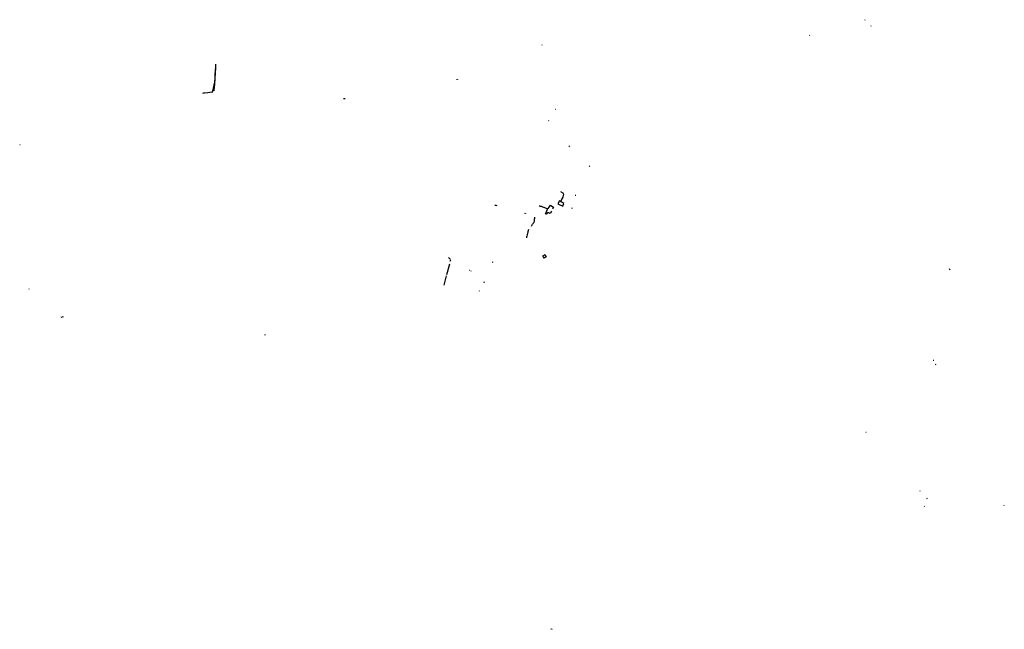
# Model space of a CAD drawing. Extents: x 182897 to 189317, y 316801 to 320776.
import ezdxf

# ---------------------------------------------------------------- set-up
doc = ezdxf.new("R2010")
doc.units = 0

msp = doc.modelspace()

# ---------------------------------------------------------------- linework, layer by layer
at = {"layer": 'O274_LIJNAFWATERIN_106_VIEW', "color": 2}
for points in [[(188410.6, 320776.3), (188407.5, 320773.2)], [(188050.1, 320676.1), (188046.9, 320673.5)], [(188449, 320736.5), (188446.6, 320734.4)], [(186302.3, 320612.6), (186301.7, 320611)], [(184173.6, 320487.2), (184173.3, 320478), (184173.6, 320474.6), (184173.6, 320474), (184173.8, 320471.7), (184170.1, 320415.7), (184168.5, 320391.5), (184165.3, 320355.6)], [(184168.9, 320359.7), (184171.6, 320389.5), (184172.4, 320401.7), (184173.5, 320417.9), (184174.5, 320433.4), (184176.2, 320458.7), (184177.1, 320471), (184177.1, 320471.4)], [(184163.1, 320339.7), (184163.7, 320343.7), (184164.3, 320347.6), (184164.9, 320351.6), (184165.3, 320355.6)], [(184168.2, 320353), (184168.4, 320354.6), (184168.6, 320356.3), (184168.8, 320358), (184168.9, 320359.7)], [(185746.1, 320387.6), (185745.3, 320385.6)], [(185751.7, 320385.5), (185751, 320383.5)], [(184090.2, 320297.4), (184098.1, 320298.4), (184102.4, 320299), (184124, 320301.9), (184149.7, 320305.4), (184154.4, 320306.1)], [(184154.4, 320306.1), (184154.8, 320306.2), (184155.3, 320306.3), (184155.7, 320306.5), (184156, 320306.8), (184156.3, 320307.1)], [(184156.3, 320307.1), (184156.6, 320307.4), (184156.8, 320307.7), (184157, 320308), (184157.1, 320308.4), (184157.2, 320308.8)], [(184157.2, 320308.8), (184157.2, 320309.1), (184157.3, 320309.2), (184163.1, 320339.7)], [(184168.2, 320353), (184166, 320337.9), (184162.1, 320311.6)], [(185007.4, 320263.4), (185018.6, 320262.7)], [(186391.3, 320191.7), (186394, 320191.9)], [(186344.8, 320119.9), (186347.6, 320117.5)], [(182897.1, 319962.6), (182899.3, 319961.5)], [(186477, 319952.8), (186480.3, 319950.8)], [(186481.5, 319950), (186484.6, 319947.9)], [(186609.2, 319819.1), (186614.7, 319823.8)], [(186423.5, 319654.8), (186437.5, 319646.9), (186442.8, 319638.7), (186439, 319621), (186438.5, 319618), (186432.7, 319607.2), (186425.4, 319593.1)], [(186416.1, 319594), (186405.8, 319574.5), (186438.2, 319559.6), (186446.1, 319578.3), (186416.1, 319594)], [(186519.4, 319632.5), (186522.5, 319631.7)], [(185994.9, 319566.6), (185998.1, 319566.3), (185998.2, 319566.3), (186002.3, 319565.9), (186002.4, 319565.9), (186009.2, 319565.3)], [(186285.2, 319563.1), (186286.7, 319562.6), (186290.7, 319561.2), (186293.6, 319560.3), (186296.8, 319559.2), (186302.3, 319557.3), (186305.7, 319556.2), (186311.7, 319554.1), (186315.2, 319552.9), (186319.6, 319551.4), (186324.2, 319549.9), (186329.7, 319548), (186336.2, 319545.8)], [(186364.8, 319528.2), (186362, 319523), (186358.3, 319515.9), (186356, 319511.4), (186347, 319516.3), (186344.7, 319517.2), (186341.5, 319517.2), (186338.5, 319516), (186336.7, 319514.4), (186335.8, 319512.8), (186332.7, 319507.1), (186326.3, 319510), (186329.8, 319519.3), (186334, 319530.6), (186337.9, 319541), (186339.9, 319546.2), (186342.8, 319545.2), (186348.4, 319552.7), (186353.9, 319560.2), (186358.2, 319566.1), (186367.1, 319560.8), (186378.4, 319554), (186371.7, 319541.4)], [(186495.8, 319549.3), (186499, 319548.1)], [(186191.3, 319512.7), (186192.6, 319516.5)], [(186197.3, 319513.1), (186198.2, 319515.6)], [(186233.2, 319429.6), (186237, 319435), (186238.8, 319437.6), (186241.8, 319442), (186245.3, 319447.1), (186247.9, 319450.8), (186249.8, 319453.5), (186251.3, 319456), (186252.6, 319458.8), (186253.9, 319462.5), (186254.6, 319466.3), (186254.9, 319469.5), (186254.8, 319475.2), (186254.9, 319477.7), (186255, 319479.5), (186255.7, 319484.4), (186256.9, 319489.3)], [(186213.7, 319408.1), (186209.7, 319392), (186205.3, 319374.1), (186203, 319365.3), (186202.3, 319361.4), (186201.2, 319354.7)], [(185692.2, 319226.1), (185707, 319211.9)], [(185705, 319201.2), (185707.6, 319210.8)], [(186307.7, 319235.7), (186314.2, 319239.5), (186322, 319244.2), (186330.5, 319229.8), (186323.2, 319225.5), (186316.2, 319221.4), (186312.3, 319228), (186307.7, 319235.7)], [(185683, 319115.6), (185701.1, 319184.9)], [(185829.3, 319142.8), (185831.6, 319142.8)], [(185840.1, 319137.2), (185838.5, 319137.1)], [(185978.4, 319197.5), (185983.1, 319195)], [(188956.9, 319152.7), (188961.9, 319145.7)], [(185665.2, 319044), (185680.7, 319105.4)], [(182956.5, 319021.3), (182958.5, 319021.2)], [(185894.1, 319007.6), (185895.5, 319006.8)], [(185921.3, 319067.8), (185928.4, 319064.9)], [(183168.3, 318837.1), (183181.8, 318841.3)], [(184498, 318719.1), (184498.4, 318723.3)], [(188853.3, 318555.1), (188857.5, 318555.1)], [(188865.8, 318530.1), (188869.8, 318527.6)], [(188413.9, 318086.7), (188416.7, 318085.9)], [(188766, 317704.5), (188768.8, 317703.7)], [(188793.7, 317602.8), (188797.3, 317602.1)], [(188812.3, 317654.8), (188815.4, 317655)], [(189317.1, 317606.2), (189316.9, 317609.2)], [(186362.9, 316802.7), (186365, 316806.2)], [(186368.4, 316804.2), (186366.3, 316800.7)]]:
    msp.add_lwpolyline(points, dxfattribs=at)

doc.saveas('drawing.dxf')
